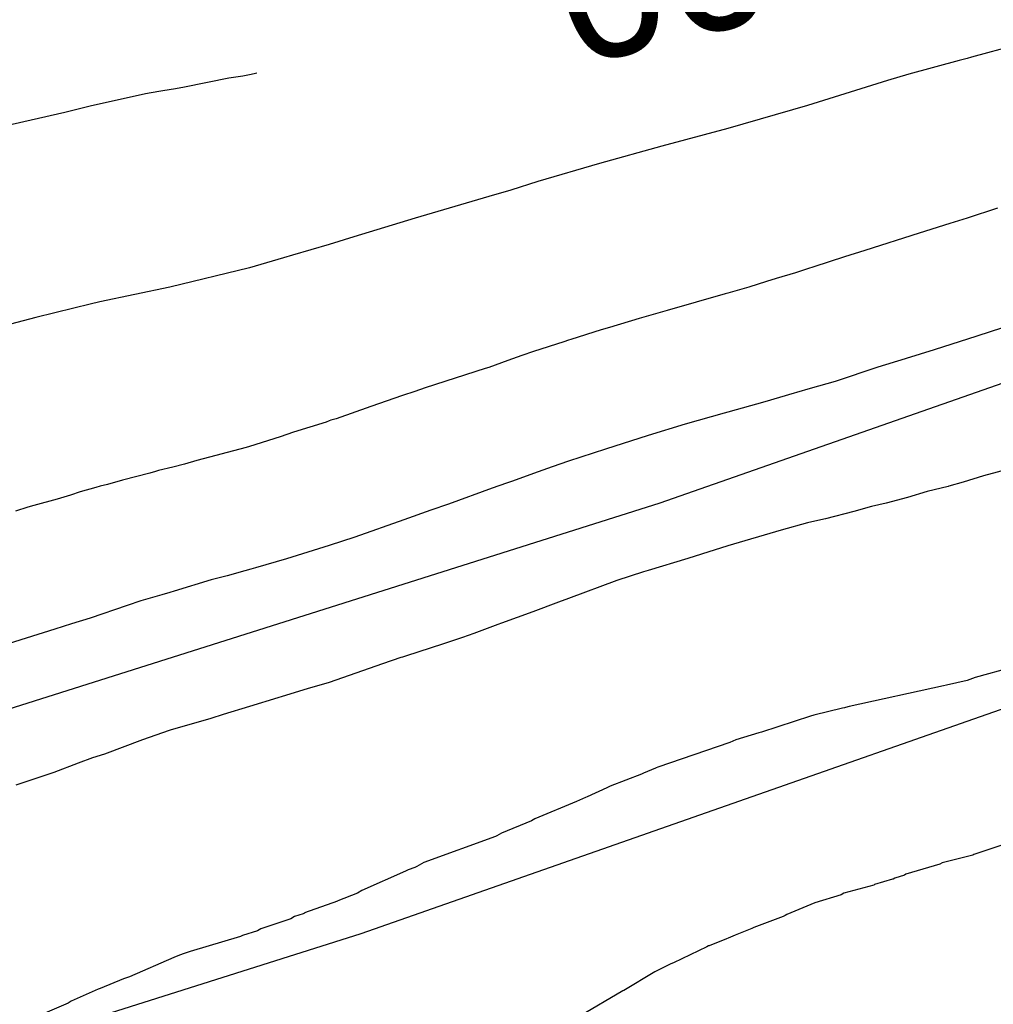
# Model space of a CAD drawing. Extents: x 158343 to 162498, y 431347 to 434500.
# Tile 205 of 248: x 159578 to 159590, y 434158 to 434170. Entities that reach past the tile are written whole.
import ezdxf

# ---------------------------------------------------------------- set-up
doc = ezdxf.new("R2010")
doc.units = 0
doc.header["$LTSCALE"] = 10
doc.header["$MEASUREMENT"] = 0
for name, color, linetype in [('000_arcering', 8, 'CONTINUOUS'), ('33_trappen en balustraden', 252, 'CONTINUOUS'), ('def. con-hoogtelijn (index)', 8, 'CONTINUOUS')]:
    doc.layers.add(name, color=color, linetype=linetype)
doc.styles.add('Style-WORKING', font='WORKING.shx')

# ---------------------------------------------------------------- blocks, each defined once
blk = doc.blocks.new('bestaande hoogtelijnen')
at = {"layer": 'def. con-hoogtelijn (index)'}
for p, q in [((-76.992, 103.218), (-77.937, 102.964)), ((-76.992, 103.218), (-77.937, 102.964)), ((-76.992, 103.218), (-77.937, 102.964)), ((-78.091, 102.919), (-78.723, 102.75)), ((-78.091, 102.919), (-78.723, 102.75)), ((-78.091, 102.919), (-78.723, 102.75)), ((-77.992, 102.948), (-78.091, 102.919)), ((-77.992, 102.948), (-78.091, 102.919)), ((-77.992, 102.948), (-78.091, 102.919)), ((-77.937, 102.964), (-77.992, 102.948)), ((-77.937, 102.964), (-77.992, 102.948)), ((-77.937, 102.964), (-77.992, 102.948)), ((-87.253, 102.698), (-87.808, 102.585)), ((-87.253, 102.698), (-87.808, 102.585)), ((-87.078, 102.726), (-87.253, 102.698)), ((-87.078, 102.726), (-87.253, 102.698)), ((-86.992, 102.74), (-87.078, 102.726)), ((-86.992, 102.74), (-87.078, 102.726)), ((-86.933, 102.753), (-86.992, 102.74)), ((-86.933, 102.753), (-86.992, 102.74)), ((-86.899, 102.761), (-86.933, 102.753)), ((-86.899, 102.761), (-86.933, 102.753)), ((-78.992, 102.671), (-79.992, 102.356)), ((-78.992, 102.671), (-79.992, 102.356)), ((-78.992, 102.671), (-79.992, 102.356)), ((-78.723, 102.75), (-78.992, 102.671)), ((-78.723, 102.75), (-78.992, 102.671)), ((-78.723, 102.75), (-78.992, 102.671)), ((-88.131, 102.533), (-88.297, 102.505)), ((-88.131, 102.533), (-88.297, 102.505)), ((-88.081, 102.54), (-88.131, 102.533)), ((-88.081, 102.54), (-88.131, 102.533)), ((-87.922, 102.565), (-88.081, 102.54)), ((-87.922, 102.565), (-88.081, 102.54)), ((-87.808, 102.585), (-87.922, 102.565)), ((-87.808, 102.585), (-87.922, 102.565)), ((-88.297, 102.505), (-88.992, 102.348)), ((-88.297, 102.505), (-88.992, 102.348)), ((-88.992, 102.348), (-89.311, 102.269)), ((-88.992, 102.348), (-89.311, 102.269)), ((-79.992, 102.356), (-80.992, 102.067)), ((-79.992, 102.356), (-80.992, 102.067)), ((-79.992, 102.356), (-80.992, 102.067)), ((-89.311, 102.269), (-90.061, 102.096)), ((-89.311, 102.269), (-90.061, 102.096)), ((-80.992, 102.067), (-81.819, 101.846)), ((-80.992, 102.067), (-81.819, 101.846)), ((-80.992, 102.067), (-81.819, 101.846)), ((-81.819, 101.846), (-82.601, 101.627)), ((-81.819, 101.846), (-82.601, 101.627)), ((-81.819, 101.846), (-82.601, 101.627)), ((-82.601, 101.627), (-83.376, 101.403)), ((-82.601, 101.627), (-83.376, 101.403)), ((-82.601, 101.627), (-83.376, 101.403)), ((-83.714, 101.296), (-83.992, 101.213)), ((-83.714, 101.296), (-83.992, 101.213)), ((-83.714, 101.296), (-83.992, 101.213)), ((-83.376, 101.403), (-83.714, 101.296)), ((-83.376, 101.403), (-83.714, 101.296)), ((-83.376, 101.403), (-83.714, 101.296)), ((-83.992, 101.213), (-84.916, 100.943)), ((-83.992, 101.213), (-84.916, 100.943)), ((-83.992, 101.213), (-84.916, 100.943)), ((-77.61, 101.068), (-77.992, 100.942)), ((-77.61, 101.068), (-77.992, 100.942)), ((-84.916, 100.943), (-85.683, 100.71)), ((-84.916, 100.943), (-85.683, 100.71)), ((-84.916, 100.943), (-85.683, 100.71)), ((-77.992, 100.942), (-78.209, 100.875)), ((-77.992, 100.942), (-78.209, 100.875)), ((-78.209, 100.875), (-78.592, 100.754)), ((-78.209, 100.875), (-78.592, 100.754)), ((-85.683, 100.71), (-85.992, 100.612)), ((-85.683, 100.71), (-85.992, 100.612)), ((-85.683, 100.71), (-85.992, 100.612)), ((-78.592, 100.754), (-79.274, 100.537)), ((-78.592, 100.754), (-79.274, 100.537)), ((-85.992, 100.612), (-86.454, 100.48)), ((-85.992, 100.612), (-86.454, 100.48)), ((-85.992, 100.612), (-86.454, 100.48)), ((-86.565, 100.445), (-86.992, 100.318)), ((-86.565, 100.445), (-86.992, 100.318)), ((-86.565, 100.445), (-86.992, 100.318)), ((-86.454, 100.48), (-86.565, 100.445)), ((-86.454, 100.48), (-86.565, 100.445)), ((-86.454, 100.48), (-86.565, 100.445)), ((-79.531, 100.458), (-79.913, 100.331)), ((-79.531, 100.458), (-79.913, 100.331)), ((-79.274, 100.537), (-79.531, 100.458)), ((-79.274, 100.537), (-79.531, 100.458)), ((-86.992, 100.318), (-87.992, 100.079)), ((-86.992, 100.318), (-87.992, 100.079)), ((-86.992, 100.318), (-87.992, 100.079)), ((-79.992, 100.306), (-80.143, 100.259)), ((-79.992, 100.306), (-80.143, 100.259)), ((-79.913, 100.331), (-79.992, 100.306)), ((-79.913, 100.331), (-79.992, 100.306)), ((-80.386, 100.187), (-80.506, 100.15)), ((-80.386, 100.187), (-80.506, 100.15)), ((-80.143, 100.259), (-80.386, 100.187)), ((-80.143, 100.259), (-80.386, 100.187)), ((-87.992, 100.079), (-88.868, 99.894)), ((-87.992, 100.079), (-88.868, 99.894)), ((-87.992, 100.079), (-88.868, 99.894)), ((-80.729, 100.079), (-80.992, 100.003)), ((-80.729, 100.079), (-80.992, 100.003)), ((-80.506, 100.15), (-80.729, 100.079)), ((-80.506, 100.15), (-80.729, 100.079)), ((-81.026, 99.993), (-81.756, 99.783)), ((-81.026, 99.993), (-81.756, 99.783)), ((-80.992, 100.003), (-81.026, 99.993)), ((-80.992, 100.003), (-81.026, 99.993)), ((-89.196, 99.815), (-89.672, 99.699)), ((-89.196, 99.815), (-89.672, 99.699)), ((-89.196, 99.815), (-89.672, 99.699)), ((-88.992, 99.866), (-89.196, 99.815)), ((-88.992, 99.866), (-89.196, 99.815)), ((-88.992, 99.866), (-89.196, 99.815)), ((-88.868, 99.894), (-88.992, 99.866)), ((-88.868, 99.894), (-88.992, 99.866)), ((-88.868, 99.894), (-88.992, 99.866)), ((-89.672, 99.699), (-89.992, 99.615)), ((-89.672, 99.699), (-89.992, 99.615)), ((-89.672, 99.699), (-89.992, 99.615)), ((-82.105, 99.684), (-82.478, 99.571)), ((-82.105, 99.684), (-82.478, 99.571)), ((-81.756, 99.783), (-82.105, 99.684)), ((-81.756, 99.783), (-82.105, 99.684)), ((-82.478, 99.571), (-82.58, 99.542)), ((-82.478, 99.571), (-82.58, 99.542)), ((-77.549, 99.568), (-77.868, 99.462)), ((-77.549, 99.568), (-77.868, 99.462)), ((-77.549, 99.568), (-77.868, 99.462)), ((-82.58, 99.542), (-82.963, 99.42)), ((-82.58, 99.542), (-82.963, 99.42)), ((-77.868, 99.462), (-78.405, 99.293)), ((-77.868, 99.462), (-78.405, 99.293)), ((-77.868, 99.462), (-78.405, 99.293)), ((-83.049, 99.392), (-83.43, 99.27)), ((-83.049, 99.392), (-83.43, 99.27)), ((-82.992, 99.411), (-83.049, 99.392)), ((-82.992, 99.411), (-83.049, 99.392)), ((-82.963, 99.42), (-82.992, 99.411)), ((-82.963, 99.42), (-82.992, 99.411)), ((-83.576, 99.219), (-83.754, 99.156)), ((-83.576, 99.219), (-83.754, 99.156)), ((-83.43, 99.27), (-83.576, 99.219)), ((-83.43, 99.27), (-83.576, 99.219)), ((-78.405, 99.293), (-78.757, 99.182)), ((-78.405, 99.293), (-78.757, 99.182)), ((-78.405, 99.293), (-78.757, 99.182)), ((-83.992, 99.07), (-84.037, 99.056)), ((-83.992, 99.07), (-84.037, 99.056)), ((-83.754, 99.156), (-83.992, 99.07)), ((-83.754, 99.156), (-83.992, 99.07)), ((-79.111, 99.074), (-79.648, 98.895)), ((-79.111, 99.074), (-79.648, 98.895)), ((-79.111, 99.074), (-79.648, 98.895)), ((-78.768, 99.179), (-79.111, 99.074)), ((-78.768, 99.179), (-79.111, 99.074)), ((-78.768, 99.179), (-79.111, 99.074)), ((-78.757, 99.182), (-78.768, 99.179)), ((-78.757, 99.182), (-78.768, 99.179)), ((-78.757, 99.182), (-78.768, 99.179)), ((-84.037, 99.056), (-84.789, 98.815)), ((-84.037, 99.056), (-84.789, 98.815)), ((-79.648, 98.895), (-79.961, 98.807)), ((-79.648, 98.895), (-79.961, 98.807)), ((-79.648, 98.895), (-79.961, 98.807)), ((-85.073, 98.717), (-85.47, 98.582)), ((-85.073, 98.717), (-85.47, 98.582)), ((-84.917, 98.77), (-85.073, 98.717)), ((-84.917, 98.77), (-85.073, 98.717)), ((-84.789, 98.815), (-84.917, 98.77)), ((-84.789, 98.815), (-84.917, 98.77)), ((-80.161, 98.747), (-80.529, 98.639)), ((-80.161, 98.747), (-80.529, 98.639)), ((-80.161, 98.747), (-80.529, 98.639)), ((-80.13, 98.756), (-80.161, 98.747)), ((-80.13, 98.756), (-80.161, 98.747)), ((-80.13, 98.756), (-80.161, 98.747)), ((-79.961, 98.807), (-80.13, 98.756)), ((-79.961, 98.807), (-80.13, 98.756)), ((-79.961, 98.807), (-80.13, 98.756)), ((-85.47, 98.582), (-85.907, 98.427)), ((-85.47, 98.582), (-85.907, 98.427)), ((-80.529, 98.639), (-80.992, 98.509)), ((-80.529, 98.639), (-80.992, 98.509)), ((-80.529, 98.639), (-80.992, 98.509)), ((-81.04, 98.496), (-81.529, 98.357)), ((-81.04, 98.496), (-81.529, 98.357)), ((-81.04, 98.496), (-81.529, 98.357)), ((-80.992, 98.509), (-81.04, 98.496)), ((-80.992, 98.509), (-81.04, 98.496)), ((-80.992, 98.509), (-81.04, 98.496)), ((-86.033, 98.386), (-86.439, 98.258)), ((-86.033, 98.386), (-86.439, 98.258)), ((-85.992, 98.399), (-86.033, 98.386)), ((-85.992, 98.399), (-86.033, 98.386)), ((-85.971, 98.407), (-85.992, 98.399)), ((-85.971, 98.407), (-85.992, 98.399)), ((-85.907, 98.427), (-85.971, 98.407)), ((-85.907, 98.427), (-85.971, 98.407)), ((-81.529, 98.357), (-81.992, 98.216)), ((-81.529, 98.357), (-81.992, 98.216)), ((-81.529, 98.357), (-81.992, 98.216)), ((-86.608, 98.199), (-86.992, 98.078)), ((-86.608, 98.199), (-86.992, 98.078)), ((-86.439, 98.258), (-86.608, 98.199)), ((-86.439, 98.258), (-86.608, 98.199)), ((-81.992, 98.216), (-82.529, 98.045)), ((-81.992, 98.216), (-82.529, 98.045)), ((-81.992, 98.216), (-82.529, 98.045)), ((-86.992, 98.078), (-87.035, 98.067)), ((-86.992, 98.078), (-87.035, 98.067)), ((-87.035, 98.067), (-87.652, 97.902)), ((-87.035, 98.067), (-87.652, 97.902)), ((-82.529, 98.045), (-82.992, 97.894)), ((-82.529, 98.045), (-82.992, 97.894)), ((-82.529, 98.045), (-82.992, 97.894)), ((-87.808, 97.858), (-87.954, 97.82)), ((-87.808, 97.858), (-87.954, 97.82)), ((-87.652, 97.902), (-87.808, 97.858)), ((-87.652, 97.902), (-87.808, 97.858)), ((-82.992, 97.894), (-83.196, 97.822)), ((-82.992, 97.894), (-83.196, 97.822)), ((-82.992, 97.894), (-83.196, 97.822)), ((-88.243, 97.744), (-88.587, 97.656)), ((-88.243, 97.744), (-88.587, 97.656)), ((-88.172, 97.766), (-88.243, 97.744)), ((-88.172, 97.766), (-88.243, 97.744)), ((-88.134, 97.777), (-88.172, 97.766)), ((-88.134, 97.777), (-88.172, 97.766)), ((-87.954, 97.82), (-88.134, 97.777)), ((-87.954, 97.82), (-88.134, 97.777)), ((-83.373, 97.76), (-83.706, 97.64)), ((-83.373, 97.76), (-83.706, 97.64)), ((-83.373, 97.76), (-83.706, 97.64)), ((-83.196, 97.822), (-83.373, 97.76)), ((-83.196, 97.822), (-83.373, 97.76)), ((-83.196, 97.822), (-83.373, 97.76)), ((-77.787, 97.711), (-78.041, 97.631)), ((-77.787, 97.711), (-78.041, 97.631)), ((-77.444, 97.804), (-77.787, 97.711)), ((-77.444, 97.804), (-77.787, 97.711)), ((-88.775, 97.603), (-88.867, 97.58)), ((-88.775, 97.603), (-88.867, 97.58)), ((-88.587, 97.656), (-88.775, 97.603)), ((-88.587, 97.656), (-88.775, 97.603)), ((-83.769, 97.619), (-83.949, 97.556)), ((-83.769, 97.619), (-83.949, 97.556)), ((-83.769, 97.619), (-83.949, 97.556)), ((-83.706, 97.64), (-83.769, 97.619)), ((-83.706, 97.64), (-83.769, 97.619)), ((-83.706, 97.64), (-83.769, 97.619)), ((-78.041, 97.631), (-78.22, 97.58)), ((-78.041, 97.631), (-78.22, 97.58)), ((-89.239, 97.469), (-89.406, 97.418)), ((-89.239, 97.469), (-89.406, 97.418)), ((-89.115, 97.51), (-89.239, 97.469)), ((-89.115, 97.51), (-89.239, 97.469)), ((-88.922, 97.565), (-89.115, 97.51)), ((-88.922, 97.565), (-89.115, 97.51)), ((-88.867, 97.58), (-88.922, 97.565)), ((-88.867, 97.58), (-88.922, 97.565)), ((-83.949, 97.556), (-84.498, 97.355)), ((-83.949, 97.556), (-84.498, 97.355)), ((-83.949, 97.556), (-84.498, 97.355)), ((-78.494, 97.514), (-78.741, 97.438)), ((-78.494, 97.514), (-78.741, 97.438)), ((-78.228, 97.577), (-78.494, 97.514)), ((-78.228, 97.577), (-78.494, 97.514)), ((-78.22, 97.58), (-78.228, 97.577)), ((-78.22, 97.58), (-78.228, 97.577)), ((-89.697, 97.34), (-89.775, 97.317)), ((-89.697, 97.34), (-89.775, 97.317)), ((-89.406, 97.418), (-89.697, 97.34)), ((-89.406, 97.418), (-89.697, 97.34)), ((-84.498, 97.355), (-84.717, 97.28)), ((-84.498, 97.355), (-84.717, 97.28)), ((-84.498, 97.355), (-84.717, 97.28)), ((-79.008, 97.368), (-79.189, 97.326)), ((-79.008, 97.368), (-79.189, 97.326)), ((-78.741, 97.438), (-79.008, 97.368)), ((-78.741, 97.438), (-79.008, 97.368)), ((-89.775, 97.317), (-89.926, 97.267)), ((-89.775, 97.317), (-89.926, 97.267)), ((-84.717, 97.28), (-85.059, 97.16)), ((-84.717, 97.28), (-85.059, 97.16)), ((-84.717, 97.28), (-85.059, 97.16)), ((-79.414, 97.263), (-79.767, 97.171)), ((-79.414, 97.263), (-79.767, 97.171)), ((-79.189, 97.326), (-79.414, 97.263)), ((-79.189, 97.326), (-79.414, 97.263)), ((-85.059, 97.16), (-85.671, 96.943)), ((-85.059, 97.16), (-85.671, 96.943)), ((-85.059, 97.16), (-85.671, 96.943)), ((-79.992, 97.122), (-80.325, 97.028)), ((-79.992, 97.122), (-80.325, 97.028)), ((-79.789, 97.165), (-79.992, 97.122)), ((-79.789, 97.165), (-79.992, 97.122)), ((-79.767, 97.171), (-79.789, 97.165)), ((-79.767, 97.171), (-79.789, 97.165)), ((-80.325, 97.028), (-80.992, 96.831)), ((-80.325, 97.028), (-80.992, 96.831)), ((-85.671, 96.943), (-85.992, 96.837)), ((-85.671, 96.943), (-85.992, 96.837)), ((-85.671, 96.943), (-85.992, 96.837)), ((-85.992, 96.837), (-86.529, 96.668)), ((-85.992, 96.837), (-86.529, 96.668)), ((-85.992, 96.837), (-86.529, 96.668)), ((-81.325, 96.729), (-81.495, 96.675)), ((-81.325, 96.729), (-81.495, 96.675)), ((-80.992, 96.831), (-81.325, 96.729)), ((-80.992, 96.831), (-81.325, 96.729)), ((-86.529, 96.668), (-86.916, 96.556)), ((-86.529, 96.668), (-86.916, 96.556)), ((-86.529, 96.668), (-86.916, 96.556)), ((-81.495, 96.675), (-81.992, 96.525)), ((-81.495, 96.675), (-81.992, 96.525)), ((-87.053, 96.519), (-87.271, 96.458)), ((-87.053, 96.519), (-87.271, 96.458)), ((-87.053, 96.519), (-87.271, 96.458)), ((-86.976, 96.54), (-87.053, 96.519)), ((-86.976, 96.54), (-87.053, 96.519)), ((-86.976, 96.54), (-87.053, 96.519)), ((-86.916, 96.556), (-86.976, 96.54)), ((-86.916, 96.556), (-86.976, 96.54)), ((-86.916, 96.556), (-86.976, 96.54)), ((-82.05, 96.506), (-82.384, 96.397)), ((-82.05, 96.506), (-82.384, 96.397)), ((-81.992, 96.525), (-82.05, 96.506)), ((-81.992, 96.525), (-82.05, 96.506)), ((-87.475, 96.405), (-87.938, 96.264)), ((-87.475, 96.405), (-87.938, 96.264)), ((-87.475, 96.405), (-87.938, 96.264)), ((-87.271, 96.458), (-87.475, 96.405)), ((-87.271, 96.458), (-87.475, 96.405)), ((-87.271, 96.458), (-87.475, 96.405)), ((-82.384, 96.397), (-82.992, 96.172)), ((-82.384, 96.397), (-82.992, 96.172)), ((-87.992, 96.249), (-88.091, 96.218)), ((-87.992, 96.249), (-88.091, 96.218)), ((-87.992, 96.249), (-88.091, 96.218)), ((-87.938, 96.264), (-87.992, 96.249)), ((-87.938, 96.264), (-87.992, 96.249)), ((-87.938, 96.264), (-87.992, 96.249)), ((-88.354, 96.143), (-88.528, 96.086)), ((-88.354, 96.143), (-88.528, 96.086)), ((-88.354, 96.143), (-88.528, 96.086)), ((-88.091, 96.218), (-88.354, 96.143)), ((-88.091, 96.218), (-88.354, 96.143)), ((-88.091, 96.218), (-88.354, 96.143)), ((-83.119, 96.127), (-83.439, 96.005)), ((-83.119, 96.127), (-83.439, 96.005)), ((-82.992, 96.172), (-83.119, 96.127)), ((-82.992, 96.172), (-83.119, 96.127)), ((-88.528, 96.086), (-88.992, 95.926)), ((-88.528, 96.086), (-88.992, 95.926)), ((-88.528, 96.086), (-88.992, 95.926)), ((-83.439, 96.005), (-83.834, 95.861)), ((-83.439, 96.005), (-83.834, 95.861)), ((-89.225, 95.855), (-89.435, 95.789)), ((-89.225, 95.855), (-89.435, 95.789)), ((-89.225, 95.855), (-89.435, 95.789)), ((-88.992, 95.926), (-89.225, 95.855)), ((-88.992, 95.926), (-89.225, 95.855)), ((-88.992, 95.926), (-89.225, 95.855)), ((-83.834, 95.861), (-83.877, 95.845)), ((-83.834, 95.861), (-83.877, 95.845)), ((-89.435, 95.789), (-90.176, 95.555)), ((-89.435, 95.789), (-90.176, 95.555)), ((-89.435, 95.789), (-90.176, 95.555)), ((-84.181, 95.734), (-84.323, 95.683)), ((-84.181, 95.734), (-84.323, 95.683)), ((-83.877, 95.845), (-84.181, 95.734)), ((-83.877, 95.845), (-84.181, 95.734)), ((-84.323, 95.683), (-84.57, 95.597)), ((-84.323, 95.683), (-84.57, 95.597)), ((-84.57, 95.597), (-85.023, 95.454)), ((-84.57, 95.597), (-85.023, 95.454)), ((-85.094, 95.43), (-85.325, 95.353)), ((-85.094, 95.43), (-85.325, 95.353)), ((-85.075, 95.436), (-85.094, 95.43)), ((-85.075, 95.436), (-85.094, 95.43)), ((-85.023, 95.454), (-85.075, 95.436)), ((-85.023, 95.454), (-85.075, 95.436)), ((-85.325, 95.353), (-85.992, 95.118)), ((-85.325, 95.353), (-85.992, 95.118)), ((-77.434, 95.305), (-77.892, 95.179)), ((-77.434, 95.305), (-77.892, 95.179)), ((-77.434, 95.305), (-77.892, 95.179)), ((-85.992, 95.118), (-86.27, 95.037)), ((-85.992, 95.118), (-86.27, 95.037)), ((-77.992, 95.145), (-78.249, 95.086)), ((-77.992, 95.145), (-78.249, 95.086)), ((-77.992, 95.145), (-78.249, 95.086)), ((-77.892, 95.179), (-77.992, 95.145)), ((-77.892, 95.179), (-77.992, 95.145)), ((-77.892, 95.179), (-77.992, 95.145)), ((-86.27, 95.037), (-86.581, 94.941)), ((-86.27, 95.037), (-86.581, 94.941)), ((-78.29, 95.076), (-79.47, 94.819)), ((-78.29, 95.076), (-79.47, 94.819)), ((-78.29, 95.076), (-79.47, 94.819)), ((-78.249, 95.086), (-78.29, 95.076)), ((-78.249, 95.086), (-78.29, 95.076)), ((-78.249, 95.086), (-78.29, 95.076)), ((-86.636, 94.926), (-86.992, 94.819)), ((-86.636, 94.926), (-86.992, 94.819)), ((-86.581, 94.941), (-86.636, 94.926)), ((-86.581, 94.941), (-86.636, 94.926)), ((-86.992, 94.819), (-87.325, 94.718)), ((-86.992, 94.819), (-87.325, 94.718)), ((-79.554, 94.794), (-79.916, 94.707)), ((-79.554, 94.794), (-79.916, 94.707)), ((-79.554, 94.794), (-79.916, 94.707)), ((-79.529, 94.801), (-79.554, 94.794)), ((-79.529, 94.801), (-79.554, 94.794)), ((-79.529, 94.801), (-79.554, 94.794)), ((-79.516, 94.806), (-79.529, 94.801)), ((-79.516, 94.806), (-79.529, 94.801)), ((-79.516, 94.806), (-79.529, 94.801)), ((-79.47, 94.819), (-79.516, 94.806)), ((-79.47, 94.819), (-79.516, 94.806)), ((-79.47, 94.819), (-79.516, 94.806)), ((-87.478, 94.667), (-87.987, 94.519)), ((-87.478, 94.667), (-87.987, 94.519)), ((-87.325, 94.718), (-87.478, 94.667)), ((-87.325, 94.718), (-87.478, 94.667)), ((-79.957, 94.696), (-80.57, 94.497)), ((-79.957, 94.696), (-80.57, 94.497)), ((-79.957, 94.696), (-80.57, 94.497)), ((-79.916, 94.707), (-79.957, 94.696)), ((-79.916, 94.707), (-79.957, 94.696)), ((-79.916, 94.707), (-79.957, 94.696)), ((-88.002, 94.514), (-88.335, 94.399)), ((-88.002, 94.514), (-88.335, 94.399)), ((-87.987, 94.519), (-88.002, 94.514)), ((-87.987, 94.519), (-88.002, 94.514)), ((-80.57, 94.497), (-80.605, 94.486)), ((-80.57, 94.497), (-80.605, 94.486)), ((-80.57, 94.497), (-80.605, 94.486)), ((-88.335, 94.399), (-88.812, 94.22)), ((-88.335, 94.399), (-88.812, 94.22)), ((-80.93, 94.381), (-80.969, 94.365)), ((-80.93, 94.381), (-80.969, 94.365)), ((-80.93, 94.381), (-80.969, 94.365)), ((-80.892, 94.397), (-80.93, 94.381)), ((-80.892, 94.397), (-80.93, 94.381)), ((-80.892, 94.397), (-80.93, 94.381)), ((-80.605, 94.486), (-80.892, 94.397)), ((-80.605, 94.486), (-80.892, 94.397)), ((-80.605, 94.486), (-80.892, 94.397)), ((-80.969, 94.365), (-81.869, 94.057)), ((-80.969, 94.365), (-81.869, 94.057)), ((-80.969, 94.365), (-81.869, 94.057)), ((-88.963, 94.173), (-89.143, 94.107)), ((-88.963, 94.173), (-89.143, 94.107)), ((-88.812, 94.22), (-88.963, 94.173)), ((-88.812, 94.22), (-88.963, 94.173)), ((-89.143, 94.107), (-89.448, 93.991)), ((-89.143, 94.107), (-89.448, 93.991)), ((-81.901, 94.044), (-82.052, 93.979)), ((-81.901, 94.044), (-82.052, 93.979)), ((-81.901, 94.044), (-82.052, 93.979)), ((-81.892, 94.048), (-81.901, 94.044)), ((-81.892, 94.048), (-81.901, 94.044)), ((-81.892, 94.048), (-81.901, 94.044)), ((-81.869, 94.057), (-81.892, 94.048)), ((-81.869, 94.057), (-81.892, 94.048)), ((-81.869, 94.057), (-81.892, 94.048)), ((-89.535, 93.96), (-89.922, 93.832)), ((-89.535, 93.96), (-89.922, 93.832)), ((-89.448, 93.991), (-89.535, 93.96)), ((-89.448, 93.991), (-89.535, 93.96)), ((-82.076, 93.969), (-82.467, 93.819)), ((-82.076, 93.969), (-82.467, 93.819)), ((-82.076, 93.969), (-82.467, 93.819)), ((-82.052, 93.979), (-82.076, 93.969)), ((-82.052, 93.979), (-82.076, 93.969)), ((-82.052, 93.979), (-82.076, 93.969)), ((-82.512, 93.797), (-82.758, 93.685)), ((-82.512, 93.797), (-82.758, 93.685)), ((-82.512, 93.797), (-82.758, 93.685)), ((-82.467, 93.819), (-82.512, 93.797)), ((-82.467, 93.819), (-82.512, 93.797)), ((-82.467, 93.819), (-82.512, 93.797)), ((-82.78, 93.674), (-82.892, 93.626)), ((-82.78, 93.674), (-82.892, 93.626)), ((-82.78, 93.674), (-82.892, 93.626)), ((-82.758, 93.685), (-82.78, 93.674)), ((-82.758, 93.685), (-82.78, 93.674)), ((-82.758, 93.685), (-82.78, 93.674)), ((-82.892, 93.626), (-83.413, 93.407)), ((-82.892, 93.626), (-83.413, 93.407)), ((-82.892, 93.626), (-83.413, 93.407)), ((-83.455, 93.382), (-83.834, 93.228)), ((-83.455, 93.382), (-83.834, 93.228)), ((-83.455, 93.382), (-83.834, 93.228)), ((-83.413, 93.407), (-83.455, 93.382)), ((-83.413, 93.407), (-83.455, 93.382)), ((-83.413, 93.407), (-83.455, 93.382)), ((-76.978, 93.271), (-77.906, 92.959)), ((-76.978, 93.271), (-77.906, 92.959)), ((-83.906, 93.186), (-84.806, 92.86)), ((-83.906, 93.186), (-84.806, 92.86)), ((-83.906, 93.186), (-84.806, 92.86)), ((-83.897, 93.191), (-83.906, 93.186)), ((-83.897, 93.191), (-83.906, 93.186)), ((-83.897, 93.191), (-83.906, 93.186)), ((-83.892, 93.194), (-83.897, 93.191)), ((-83.892, 93.194), (-83.897, 93.191)), ((-83.892, 93.194), (-83.897, 93.191)), ((-83.834, 93.228), (-83.892, 93.194)), ((-83.834, 93.228), (-83.892, 93.194)), ((-83.834, 93.228), (-83.892, 93.194)), ((-77.92, 92.952), (-78.303, 92.855)), ((-77.92, 92.952), (-78.303, 92.855)), ((-77.906, 92.959), (-77.92, 92.952)), ((-77.906, 92.959), (-77.92, 92.952)), ((-85.002, 92.769), (-85.035, 92.751)), ((-85.002, 92.769), (-85.035, 92.751)), ((-85.002, 92.769), (-85.035, 92.751)), ((-84.921, 92.798), (-85.002, 92.769)), ((-84.921, 92.798), (-85.002, 92.769)), ((-84.921, 92.798), (-85.002, 92.769)), ((-84.892, 92.811), (-84.921, 92.798)), ((-84.892, 92.811), (-84.921, 92.798)), ((-84.892, 92.811), (-84.921, 92.798)), ((-84.806, 92.86), (-84.892, 92.811)), ((-84.806, 92.86), (-84.892, 92.811)), ((-84.806, 92.86), (-84.892, 92.811)), ((-78.335, 92.837), (-78.759, 92.715)), ((-78.335, 92.837), (-78.759, 92.715)), ((-78.303, 92.855), (-78.335, 92.837)), ((-78.303, 92.855), (-78.335, 92.837)), ((-85.035, 92.751), (-85.582, 92.509)), ((-85.035, 92.751), (-85.582, 92.509)), ((-85.035, 92.751), (-85.582, 92.509)), ((-78.926, 92.649), (-79.153, 92.583)), ((-78.926, 92.649), (-79.153, 92.583)), ((-78.92, 92.652), (-78.926, 92.649)), ((-78.92, 92.652), (-78.926, 92.649)), ((-78.9, 92.664), (-78.92, 92.652)), ((-78.9, 92.664), (-78.92, 92.652)), ((-78.778, 92.703), (-78.9, 92.664)), ((-78.778, 92.703), (-78.9, 92.664)), ((-78.759, 92.715), (-78.778, 92.703)), ((-78.759, 92.715), (-78.778, 92.703)), ((-79.163, 92.577), (-79.536, 92.476)), ((-79.163, 92.577), (-79.536, 92.476)), ((-79.153, 92.583), (-79.163, 92.577)), ((-79.153, 92.583), (-79.163, 92.577)), ((-85.64, 92.476), (-85.883, 92.377)), ((-85.64, 92.476), (-85.883, 92.377)), ((-85.64, 92.476), (-85.883, 92.377)), ((-85.582, 92.509), (-85.64, 92.476)), ((-85.582, 92.509), (-85.64, 92.476)), ((-85.582, 92.509), (-85.64, 92.476)), ((-79.572, 92.456), (-79.901, 92.356)), ((-79.572, 92.456), (-79.901, 92.356)), ((-79.536, 92.476), (-79.572, 92.456)), ((-79.536, 92.476), (-79.572, 92.456)), ((-85.889, 92.373), (-86.301, 92.228)), ((-85.889, 92.373), (-86.301, 92.228)), ((-85.889, 92.373), (-86.301, 92.228)), ((-85.883, 92.377), (-85.889, 92.373)), ((-85.883, 92.377), (-85.889, 92.373)), ((-85.883, 92.377), (-85.889, 92.373)), ((-79.901, 92.356), (-80.252, 92.208)), ((-79.901, 92.356), (-80.252, 92.208)), ((-86.475, 92.155), (-86.852, 92.027)), ((-86.475, 92.155), (-86.852, 92.027)), ((-86.475, 92.155), (-86.852, 92.027)), ((-86.429, 92.182), (-86.475, 92.155)), ((-86.429, 92.182), (-86.475, 92.155)), ((-86.429, 92.182), (-86.475, 92.155)), ((-86.318, 92.218), (-86.429, 92.182)), ((-86.318, 92.218), (-86.429, 92.182)), ((-86.318, 92.218), (-86.429, 92.182)), ((-86.304, 92.226), (-86.318, 92.218)), ((-86.304, 92.226), (-86.318, 92.218)), ((-86.304, 92.226), (-86.318, 92.218)), ((-86.301, 92.228), (-86.304, 92.226)), ((-86.301, 92.228), (-86.304, 92.226)), ((-86.301, 92.228), (-86.304, 92.226)), ((-80.3, 92.184), (-80.666, 92.043)), ((-80.3, 92.184), (-80.666, 92.043)), ((-80.272, 92.195), (-80.3, 92.184)), ((-80.272, 92.195), (-80.3, 92.184)), ((-80.252, 92.208), (-80.272, 92.195)), ((-80.252, 92.208), (-80.272, 92.195)), ((-86.852, 92.027), (-86.892, 92.003)), ((-86.852, 92.027), (-86.892, 92.003)), ((-86.852, 92.027), (-86.892, 92.003)), ((-80.691, 92.034), (-80.902, 91.95)), ((-80.691, 92.034), (-80.902, 91.95)), ((-80.666, 92.043), (-80.691, 92.034)), ((-80.666, 92.043), (-80.691, 92.034)), ((-87.106, 91.933), (-87.739, 91.744)), ((-87.106, 91.933), (-87.739, 91.744)), ((-87.106, 91.933), (-87.739, 91.744)), ((-87.081, 91.943), (-87.106, 91.933)), ((-87.081, 91.943), (-87.106, 91.933)), ((-87.081, 91.943), (-87.106, 91.933)), ((-86.892, 92.003), (-87.081, 91.943)), ((-86.892, 92.003), (-87.081, 91.943)), ((-86.892, 92.003), (-87.081, 91.943)), ((-81.009, 91.904), (-81.227, 91.816)), ((-81.009, 91.904), (-81.227, 91.816)), ((-80.99, 91.911), (-81.009, 91.904)), ((-80.99, 91.911), (-81.009, 91.904)), ((-80.902, 91.95), (-80.99, 91.911)), ((-80.902, 91.95), (-80.99, 91.911)), ((-81.257, 91.804), (-81.676, 91.601)), ((-81.257, 91.804), (-81.676, 91.601)), ((-81.235, 91.813), (-81.257, 91.804)), ((-81.235, 91.813), (-81.257, 91.804)), ((-81.227, 91.816), (-81.235, 91.813)), ((-81.227, 91.816), (-81.235, 91.813)), ((-87.942, 91.67), (-88.498, 91.424)), ((-87.942, 91.67), (-88.498, 91.424)), ((-87.942, 91.67), (-88.498, 91.424)), ((-87.941, 91.67), (-87.942, 91.67)), ((-87.941, 91.67), (-87.942, 91.67)), ((-87.941, 91.67), (-87.942, 91.67)), ((-87.94, 91.67), (-87.941, 91.67)), ((-87.94, 91.67), (-87.941, 91.67)), ((-87.94, 91.67), (-87.941, 91.67)), ((-87.871, 91.698), (-87.94, 91.67)), ((-87.871, 91.698), (-87.94, 91.67)), ((-87.871, 91.698), (-87.94, 91.67)), ((-87.813, 91.719), (-87.871, 91.698)), ((-87.813, 91.719), (-87.871, 91.698)), ((-87.813, 91.719), (-87.871, 91.698)), ((-87.739, 91.744), (-87.813, 91.719)), ((-87.739, 91.744), (-87.813, 91.719)), ((-87.739, 91.744), (-87.813, 91.719)), ((-81.706, 91.59), (-81.909, 91.489)), ((-81.706, 91.59), (-81.909, 91.489)), ((-81.676, 91.601), (-81.706, 91.59)), ((-81.676, 91.601), (-81.706, 91.59)), ((-88.498, 91.424), (-88.572, 91.399)), ((-88.498, 91.424), (-88.572, 91.399)), ((-88.498, 91.424), (-88.572, 91.399)), ((-81.909, 91.489), (-82.297, 91.253)), ((-81.909, 91.489), (-82.297, 91.253)), ((-88.572, 91.399), (-88.867, 91.279)), ((-88.572, 91.399), (-88.867, 91.279)), ((-88.572, 91.399), (-88.867, 91.279)), ((-88.892, 91.269), (-89.228, 91.12)), ((-88.892, 91.269), (-89.228, 91.12)), ((-88.892, 91.269), (-89.228, 91.12)), ((-88.867, 91.279), (-88.892, 91.269)), ((-88.867, 91.279), (-88.892, 91.269)), ((-88.867, 91.279), (-88.892, 91.269)), ((-82.309, 91.248), (-82.849, 90.932)), ((-82.309, 91.248), (-82.849, 90.932)), ((-82.297, 91.253), (-82.309, 91.248)), ((-82.297, 91.253), (-82.309, 91.248)), ((-89.268, 91.095), (-89.833, 90.852)), ((-89.268, 91.095), (-89.833, 90.852)), ((-89.268, 91.095), (-89.833, 90.852)), ((-89.228, 91.12), (-89.268, 91.095)), ((-89.228, 91.12), (-89.268, 91.095)), ((-89.228, 91.12), (-89.268, 91.095))]:
    blk.add_line(p, q, dxfattribs=at)
at = {"layer": 'def. con-hoogtelijn (index)', "style": 'Style-WORKING'}
blk.add_text('8.500', height=1.8, rotation=194.1759, dxfattribs=at).set_placement((-77.521, 106.058))
blk.add_text('8.500', height=1.8, rotation=194.1759, dxfattribs=at).set_placement((-77.521, 106.058))

msp = doc.modelspace()

# ---------------------------------------------------------------- linework, layer by layer
at = {"layer": '33_trappen en balustraden', "flags": 128}
for points in [[(159618.24, 434174.39), (159615.51, 434173.31), (159601.65, 434169.29), (159585.96, 434163.8), (159571.17, 434159.12), (159560.31, 434155.76), (159550.47, 434153.24), (159540.18, 434148.71), (159528.27, 434142.2), (159519.27, 434135.51), (159517.41, 434133.62)], [(159519.236, 434129.18), (159522.87, 434133.11), (159525.93, 434135.48), (159532.59, 434139.32), (159539.07, 434143.37), (159545.04, 434146.49), (159551.34, 434148.68), (159557.37, 434150.69), (159568.56, 434154.08), (159582.21, 434158.4), (159595.05, 434162.9), (159606.84, 434166.26), (159617.19, 434169.59), (159626.07, 434172.56)]]:
    msp.add_lwpolyline(points, dxfattribs=at)

# ---------------------------------------------------------------- block references
at = {"layer": '000_arcering'}
msp.add_blockref('bestaande hoogtelijnen', (159667.804, 434066.432), dxfattribs=at)

doc.saveas('drawing.dxf')
